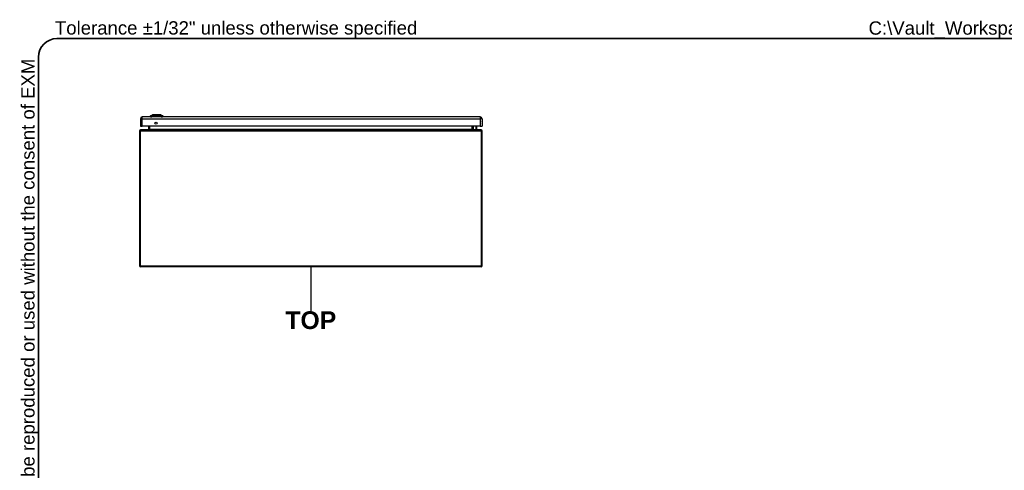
# Model space of a CAD drawing. Header units: inches. Extents: x 0 to 215, y -25 to 140.
# Tile 9 of 18: x 3 to 90, y 100 to 140. Entities that reach past the tile are written whole.
import ezdxf

# ---------------------------------------------------------------- set-up
doc = ezdxf.new("R2010")
doc.units = ezdxf.units.IN
doc.header["$LTSCALE"] = 12.924396
doc.header["$MEASUREMENT"] = 0
doc.layers.get('0').update_dxf_attribs({"lineweight": 25})
for name, color, linetype, lineweight in [('Sketch Geometry(ANSI)', 7, 'Continuous', 25), ('Symbols(ANSI)', 7, 'Continuous', 25), ('Visible Edges(ANSI)', 7, 'Continuous', 25), ('Visible Tangent Edges(ANSI)', 7, 'Continuous', 25)]:
    doc.layers.add(name, color=color, linetype=linetype, lineweight=lineweight)
doc.styles.add('Current-ANSI', font='arial.ttf')
doc.styles.add('Dimension-ANSI', font='arialbd.ttf')

# ---------------------------------------------------------------- blocks, each defined once
blk = doc.blocks.new('TOP')
at = {"layer": 'Sketch Geometry(ANSI)'}
blk.add_line((0, 0.15), (0, -0.15), dxfattribs=at)
at = {"layer": 'Symbols(ANSI)', "color": 7, "insert": (0, -0.2119), "char_height": 0.12, "attachment_point": 5, "style": 'Dimension-ANSI'}
blk.add_mtext('\\fArial|b1|i0;TOP', dxfattribs=at)
blk = doc.blocks.new('Borders 1_EXM - B (Inch)')
at = {"layer": 'Sketch Geometry(ANSI)', "linetype": 'Continuous', "lineweight": 35}
for p, q in [((16.3979, 10.6915), (0.5229, 10.6915)), ((0.3979, 10.5665), (0.3979, 0.2545))]:
    blk.add_line(p, q, dxfattribs=at)
blk.add_arc((0.5229, 10.5665), 0.125, 90, 180, dxfattribs=at)
at = {"layer": 'Symbols(ANSI)', "color": 7, "insert": (0.5091, 10.6919), "char_height": 0.09, "attachment_point": 7, "style": 'Current-ANSI'}
blk.add_mtext('Tolerance ±1/32" unless otherwise specified', dxfattribs=at)
at = {"layer": 'Symbols(ANSI)', "color": 7, "insert": (0.3979, 5.4193), "char_height": 0.09, "attachment_point": 7, "rotation": 90, "style": 'Current-ANSI'}
blk.add_mtext('This drawing is confidential and must not be reproduced or used without the consent of EXM', dxfattribs=at)
at = {"layer": 'Symbols(ANSI)', "color": 7, "style": 'Current-ANSI'}
blk.add_attdef('FILENAME_AND_PATH_001', (6.0203, 10.7181), '', height=0.09, dxfattribs=at)

msp = doc.modelspace()

# ---------------------------------------------------------------- linework, layer by layer
at = {"layer": 'Visible Edges(ANSI)'}
for p, q in [((14.0567, 131.1729), (14.0567, 130.5339)), ((43.8168, 131.334), (14.2177, 131.334)), ((14.9583, 131.3497), (14.8903, 131.3497)), ((14.95, 131.4366), (15.124, 131.5042)), ((14.9583, 131.3497), (15.0691, 131.3497)), ((15.8927, 131.3497), (15.0691, 131.3497)), ((15.0812, 131.3458), (15.0812, 131.334)), ((15.1881, 131.5095), (15.7736, 131.5095)), ((15.8378, 131.5042), (16.0118, 131.4366)), ((15.8647, 131.334), (15.8647, 131.3458)), ((15.8927, 131.3497), (16.0034, 131.3497)), ((16.0715, 131.3497), (16.0034, 131.3497)), ((43.9778, 131.1729), (43.9778, 130.5339)), ((14.0567, 130.5339), (14.2177, 130.5339)), ((43.8804, 130.2143), (14.0754, 130.2143)), ((43.8168, 130.5339), (14.2177, 130.5339)), ((14.7746, 130.5339), (14.7746, 130.2453)), ((43.1812, 130.2453), (43.1812, 130.5339)), ((43.2266, 130.2501), (43.187, 130.2898)), ((43.2405, 130.2443), (43.4568, 130.2443)), ((43.468, 130.5339), (43.4761, 130.4919)), ((43.4765, 130.4882), (43.4765, 130.264)), ((43.8168, 130.5339), (43.9778, 130.5339)), ((13.9764, 130.1153), (13.9764, 118.3121)), ((43.9794, 118.3121), (43.9794, 130.1153)), ((43.8804, 118.2131), (14.0754, 118.2131))]:
    msp.add_line(p, q, dxfattribs=at)
at = {"layer": 'Visible Edges(ANSI)', "flags": 128}
msp.add_lwpolyline([(15.836, 131.5046), (15.8356, 131.5046), (15.8343, 131.5046), (15.8322, 131.5046), (15.8292, 131.5046), (15.8254, 131.5046), (15.8207, 131.5046), (15.8153, 131.5046), (15.809, 131.5047), (15.8019, 131.5047), (15.794, 131.5047), (15.7854, 131.5047), (15.7761, 131.5047), (15.7661, 131.5048), (15.7554, 131.5048), (15.7441, 131.5048), (15.7321, 131.5048), (15.7195, 131.5048), (15.7063, 131.5048), (15.6926, 131.5048), (15.6784, 131.5047), (15.6637, 131.5047), (15.6486, 131.5047), (15.6329, 131.5047), (15.6169, 131.5047), (15.6006, 131.5046), (15.584, 131.5046), (15.5671, 131.5046), (15.5501, 131.5046), (15.533, 131.5046), (15.5157, 131.5046), (15.4983, 131.5046), (15.4808, 131.5046), (15.4633, 131.5046), (15.4458, 131.5046), (15.4285, 131.5046), (15.4113, 131.5046), (15.3943, 131.5046), (15.3775, 131.5046), (15.361, 131.5046), (15.3446, 131.5047), (15.3286, 131.5047), (15.313, 131.5047), (15.2978, 131.5047), (15.283, 131.5047), (15.2688, 131.5048), (15.2551, 131.5048), (15.242, 131.5048), (15.2294, 131.5048), (15.2174, 131.5048), (15.2061, 131.5048), (15.1954, 131.5048), (15.1854, 131.5047), (15.1761, 131.5047), (15.1675, 131.5047), (15.1597, 131.5047), (15.1526, 131.5047), (15.1464, 131.5046), (15.141, 131.5046), (15.1363, 131.5046), (15.1325, 131.5046), (15.1295, 131.5046), (15.1274, 131.5046), (15.1261, 131.5046), (15.1257, 131.5046)], dxfattribs=at)
at = {"layer": 'Visible Edges(ANSI)'}
msp.add_circle((15.4319, 130.7839), 0.1015, dxfattribs=at)
for centre, radius, start, end in [((14.2177, 131.1729), 0.161, 90, 180), ((15.0072, 131.3334), 0.1181, 119.72912, 172.058703), ((14.9536, 131.4274), 0.00984, 111.250506, 119.72912), ((15.0615, 131.3458), 0.0197, 0, 11.536959), ((15.1257, 131.4997), 0.00492, 90.208768, 111.250506), ((15.1881, 131.4977), 0.0118, 90, 143.349305), ((15.7736, 131.4977), 0.0118, 36.650699, 90), ((15.836, 131.4997), 0.00492, 68.749494, 89.791232), ((15.8844, 131.3458), 0.0197, 168.463041, 180), ((16.0082, 131.4274), 0.00984, 60.27088, 68.749494), ((15.9545, 131.3334), 0.1181, 7.941297, 60.27088), ((43.8168, 131.1729), 0.161, 0, 90), ((14.0754, 130.1153), 0.099, 90, 180), ((14.7436, 130.2453), 0.031, 270, 0), ((43.2009, 130.3037), 0.0197, 180, 225), ((43.2122, 130.2453), 0.031, 180, 270), ((43.2405, 130.264), 0.0197, 225, 270), ((43.4568, 130.264), 0.0197, 270, 0), ((43.4568, 130.4882), 0.0197, 0, 10.940889), ((43.8804, 130.1153), 0.099, 0, 90), ((43.8098, 130.8569), 0.1875, 333.637167, 26.362833), ((14.0754, 118.3121), 0.099, 180, 270), ((43.8804, 118.3121), 0.099, 270, 0)]:
    msp.add_arc(centre, radius, start, end, dxfattribs=at)
at = {"layer": 'Visible Tangent Edges(ANSI)'}
for p, q in [((14.2177, 131.1729), (14.0567, 131.1729)), ((14.2177, 131.1729), (14.2177, 131.334)), ((14.2177, 130.5339), (14.2177, 131.1729)), ((14.2177, 131.1729), (43.8168, 131.1729)), ((14.95, 131.4366), (15.124, 131.5042)), ((15.0153, 131.4366), (15.0152, 131.4366)), ((15.0884, 131.4366), (15.0153, 131.4366)), ((15.8644, 131.3458), (15.0812, 131.3458)), ((15.0889, 131.4366), (15.0884, 131.4366)), ((15.8647, 131.3458), (15.8644, 131.3458)), ((15.8644, 131.3458), (15.8644, 131.334)), ((15.8733, 131.4366), (15.8729, 131.4366)), ((15.9464, 131.4366), (15.8733, 131.4366)), ((15.9466, 131.4366), (15.9464, 131.4366)), ((43.8168, 131.334), (43.8168, 131.1729)), ((43.8168, 131.1729), (43.8168, 130.5339)), ((43.9778, 131.1729), (43.8168, 131.1729)), ((14.0754, 130.2143), (14.0754, 130.1153)), ((14.7746, 130.2453), (14.8736, 130.2453)), ((14.8736, 130.2453), (14.8736, 130.5339)), ((14.8736, 130.2453), (14.8736, 130.2143)), ((14.8736, 130.2453), (43.0822, 130.2453)), ((43.0822, 130.5339), (43.0822, 130.2453)), ((43.0822, 130.2453), (43.1812, 130.2453)), ((43.0822, 130.2143), (43.0822, 130.2453)), ((43.2009, 130.5339), (43.2009, 130.2856)), ((43.2009, 130.2856), (43.2405, 130.2443)), ((43.4568, 130.4776), (43.4464, 130.5339)), ((43.4568, 130.2443), (43.4568, 130.4776)), ((43.8804, 130.1153), (43.8804, 130.2143)), ((14.0754, 130.1153), (13.9764, 130.1153)), ((14.0754, 118.3121), (14.0754, 130.1153)), ((14.0754, 130.1153), (43.8804, 130.1153)), ((43.9794, 130.1153), (43.8804, 130.1153)), ((43.8804, 130.1153), (43.8804, 118.3121)), ((13.9764, 118.3121), (14.0754, 118.3121)), ((14.0754, 118.2131), (14.0754, 118.3121)), ((14.0754, 118.3121), (43.8804, 118.3121)), ((43.8804, 118.3121), (43.9794, 118.3121)), ((43.8804, 118.3121), (43.8804, 118.2131))]:
    msp.add_line(p, q, dxfattribs=at)
at = {"layer": 'Visible Tangent Edges(ANSI)', "flags": 128}
for points in [[(14.9487, 131.436), (14.9488, 131.436), (14.9491, 131.436), (14.9497, 131.436), (14.9505, 131.4359), (14.9515, 131.4359), (14.9527, 131.4359), (14.9542, 131.4359), (14.9559, 131.4359), (14.9578, 131.4359), (14.96, 131.4359), (14.9623, 131.4359), (14.9649, 131.4359), (14.9677, 131.4359), (14.9708, 131.4359), (14.9741, 131.4359), (14.9775, 131.4358), (14.9812, 131.4358), (14.9852, 131.4358), (14.9893, 131.4358), (14.9936, 131.4358), (14.9982, 131.4358), (15.003, 131.4358), (15.008, 131.4357), (15.0132, 131.4357)], [(15.0152, 131.4366), (15.0099, 131.4366), (15.0049, 131.4366), (15, 131.4366), (14.9954, 131.4366), (14.991, 131.4366), (14.9869, 131.4366), (14.9829, 131.4366), (14.9792, 131.4366), (14.9757, 131.4366), (14.9724, 131.4366), (14.9693, 131.4366), (14.9664, 131.4366), (14.9638, 131.4366), (14.9614, 131.4366), (14.9592, 131.4366), (14.9573, 131.4366), (14.9556, 131.4366), (14.9541, 131.4366), (14.9528, 131.4366), (14.9518, 131.4366), (14.951, 131.4366), (14.9504, 131.4366), (14.9501, 131.4366), (14.95, 131.4366)], [(15.0132, 131.4357), (15.0148, 131.4357), (15.0165, 131.4357), (15.0183, 131.4357), (15.0203, 131.4357), (15.0225, 131.4357), (15.0248, 131.4357), (15.0273, 131.4357), (15.0299, 131.4357), (15.0327, 131.4357), (15.0355, 131.4357), (15.0386, 131.4356), (15.0417, 131.4356), (15.045, 131.4356), (15.0484, 131.4357), (15.0519, 131.4357), (15.0555, 131.4357), (15.0593, 131.4357), (15.0631, 131.4357), (15.067, 131.4357), (15.071, 131.4357), (15.0751, 131.4357), (15.0792, 131.4357), (15.0834, 131.4357), (15.0877, 131.4357)], [(15.0877, 131.4357), (15.1194, 131.4358), (15.1514, 131.4358), (15.1837, 131.4358), (15.2163, 131.4358), (15.2491, 131.4359), (15.282, 131.4359), (15.3151, 131.4359), (15.3484, 131.4359), (15.3817, 131.4359), (15.415, 131.4359), (15.4483, 131.436), (15.4816, 131.436), (15.5149, 131.436), (15.5482, 131.4359), (15.5814, 131.4359), (15.6146, 131.4359), (15.6476, 131.4359), (15.6805, 131.4359), (15.7133, 131.4359), (15.7459, 131.4358), (15.7783, 131.4358), (15.8104, 131.4358), (15.8423, 131.4358), (15.874, 131.4357)], [(15.8729, 131.4366), (15.8413, 131.4366), (15.8095, 131.4366), (15.7775, 131.4366), (15.7452, 131.4366), (15.7127, 131.4366), (15.68, 131.4366), (15.6472, 131.4366), (15.6142, 131.4366), (15.5812, 131.4366), (15.548, 131.4366), (15.5148, 131.4366), (15.4816, 131.4366), (15.4484, 131.4366), (15.4151, 131.4366), (15.3819, 131.4366), (15.3487, 131.4366), (15.3155, 131.4366), (15.2825, 131.4366), (15.2496, 131.4366), (15.217, 131.4366), (15.1845, 131.4366), (15.1523, 131.4366), (15.1204, 131.4366), (15.0889, 131.4366)], [(15.124, 131.5042), (15.1241, 131.5042), (15.1246, 131.5042), (15.1253, 131.5042), (15.1264, 131.5043), (15.1277, 131.5043), (15.1293, 131.5043), (15.1313, 131.5043), (15.1335, 131.5043), (15.136, 131.5043), (15.1388, 131.5043), (15.1418, 131.5043), (15.1452, 131.5044), (15.1488, 131.5044), (15.1527, 131.5044), (15.1569, 131.5044), (15.1614, 131.5044), (15.1661, 131.5045), (15.1711, 131.5045), (15.1764, 131.5045), (15.1819, 131.5045), (15.1876, 131.5045), (15.1936, 131.5046), (15.1998, 131.5046), (15.2062, 131.5046)], [(15.2062, 131.5046), (15.208, 131.5046), (15.2098, 131.5046), (15.2116, 131.5046), (15.2135, 131.5046), (15.2153, 131.5046), (15.2172, 131.5046), (15.2191, 131.5046), (15.221, 131.5046), (15.2229, 131.5046), (15.2248, 131.5046), (15.2267, 131.5046), (15.2287, 131.5046), (15.2307, 131.5046), (15.2326, 131.5046), (15.2346, 131.5046), (15.2367, 131.5046), (15.2387, 131.5046), (15.2407, 131.5046), (15.2428, 131.5046), (15.2449, 131.5046), (15.2469, 131.5046), (15.249, 131.5046), (15.2512, 131.5046), (15.2533, 131.5046)], [(15.2533, 131.5046), (15.2694, 131.5046), (15.2863, 131.5045), (15.3039, 131.5045), (15.3221, 131.5044), (15.3408, 131.5044), (15.3599, 131.5044), (15.3794, 131.5043), (15.3992, 131.5043), (15.4193, 131.5043), (15.4397, 131.5043), (15.4603, 131.5042), (15.481, 131.5042), (15.5016, 131.5042), (15.5221, 131.5043), (15.5425, 131.5043), (15.5627, 131.5043), (15.5826, 131.5043), (15.6022, 131.5044), (15.6213, 131.5044), (15.6399, 131.5044), (15.6581, 131.5045), (15.6755, 131.5045), (15.6923, 131.5046), (15.7085, 131.5046)], [(15.7085, 131.5046), (15.7106, 131.5046), (15.7127, 131.5046), (15.7148, 131.5046), (15.7169, 131.5046), (15.719, 131.5046), (15.721, 131.5046), (15.7231, 131.5046), (15.7251, 131.5046), (15.7271, 131.5046), (15.7291, 131.5046), (15.7311, 131.5046), (15.7331, 131.5046), (15.735, 131.5046), (15.737, 131.5046), (15.7389, 131.5046), (15.7408, 131.5046), (15.7427, 131.5046), (15.7446, 131.5046), (15.7464, 131.5046), (15.7483, 131.5046), (15.7501, 131.5046), (15.7519, 131.5046), (15.7537, 131.5046), (15.7555, 131.5046)], [(15.7555, 131.5046), (15.7619, 131.5046), (15.7681, 131.5046), (15.7741, 131.5045), (15.7798, 131.5045), (15.7853, 131.5045), (15.7906, 131.5045), (15.7956, 131.5045), (15.8003, 131.5044), (15.8048, 131.5044), (15.809, 131.5044), (15.8129, 131.5044), (15.8166, 131.5044), (15.8199, 131.5043), (15.823, 131.5043), (15.8258, 131.5043), (15.8283, 131.5043), (15.8305, 131.5043), (15.8324, 131.5043), (15.8341, 131.5043), (15.8354, 131.5043), (15.8364, 131.5042), (15.8372, 131.5042), (15.8376, 131.5042), (15.8378, 131.5042)], [(15.874, 131.4357), (15.8783, 131.4357), (15.8825, 131.4357), (15.8867, 131.4357), (15.8908, 131.4357), (15.8948, 131.4357), (15.8987, 131.4357), (15.9025, 131.4357), (15.9062, 131.4357), (15.9098, 131.4357), (15.9133, 131.4357), (15.9167, 131.4356), (15.92, 131.4356), (15.9232, 131.4356), (15.9262, 131.4357), (15.9291, 131.4357), (15.9318, 131.4357), (15.9345, 131.4357), (15.9369, 131.4357), (15.9392, 131.4357), (15.9414, 131.4357), (15.9434, 131.4357), (15.9453, 131.4357), (15.947, 131.4357), (15.9485, 131.4357)], [(16.0118, 131.4366), (16.0116, 131.4366), (16.0113, 131.4366), (16.0107, 131.4366), (16.0099, 131.4366), (16.0089, 131.4366), (16.0077, 131.4366), (16.0062, 131.4366), (16.0045, 131.4366), (16.0025, 131.4366), (16.0003, 131.4366), (15.9979, 131.4366), (15.9953, 131.4366), (15.9925, 131.4366), (15.9894, 131.4366), (15.9861, 131.4366), (15.9826, 131.4366), (15.9788, 131.4366), (15.9749, 131.4366), (15.9707, 131.4366), (15.9663, 131.4366), (15.9617, 131.4366), (15.9569, 131.4366), (15.9519, 131.4366), (15.9466, 131.4366)], [(15.9485, 131.4357), (15.9537, 131.4357), (15.9587, 131.4358), (15.9635, 131.4358), (15.9681, 131.4358), (15.9724, 131.4358), (15.9766, 131.4358), (15.9805, 131.4358), (15.9842, 131.4358), (15.9877, 131.4359), (15.991, 131.4359), (15.994, 131.4359), (15.9968, 131.4359), (15.9994, 131.4359), (16.0018, 131.4359), (16.0039, 131.4359), (16.0059, 131.4359), (16.0076, 131.4359), (16.009, 131.4359), (16.0103, 131.4359), (16.0113, 131.4359), (16.0121, 131.436), (16.0126, 131.436), (16.013, 131.436), (16.0131, 131.436)]]:
    msp.add_lwpolyline(points, dxfattribs=at)
at = {"layer": 'Visible Tangent Edges(ANSI)'}
msp.add_arc((15.1257, 131.4997), 0.00492, 90.208768, 111.250506, dxfattribs=at)
for centre, major_axis, ratio, start_param, end_param in [((15.0691, 131.3334), (0, 0.1181), 0.9468057, 0.5228377, 1.4321946), ((15.0179, 131.4272), (0.00009, 0.00984), 0.9484053, 0.2908385, 0.5314847), ((15.1067, 131.3334), (0, 0.1181), 0.3218057, 0.5228377, 1.4321946), ((15.0893, 131.4272), (-0.00003, 0.00984), 0.3170474, 0.281217, 0.5218633), ((15.1881, 131.4977), (0, 0.0118), 0.9718197, 0, 0.9310608), ((15.7736, 131.4977), (0, 0.0118), 0.9718197, 5.3521246, 6.2831853), ((15.8832, 131.3458), (0, 0.0197), 0.9595513, 1.3694384, 1.5707963), ((15.8724, 131.4272), (0.00003, 0.00984), 0.3170474, 5.761322, 6.0019683), ((15.855, 131.3334), (0, 0.1181), 0.3218057, 4.8509908, 5.7603476), ((15.9438, 131.4272), (-0.00009, 0.00984), 0.9484053, 5.7517006, 5.9923469), ((15.8926, 131.3334), (0, -0.1181), 0.9468057, 1.7093981, 2.6187549), ((43.2009, 130.3037), (-0.0197, 0), 0.9174503, 0, 1.5707963), ((43.2009, 130.3037), (-0.0139, -0.0139), 0.8524616, 0, 0.8648749), ((43.4568, 130.4882), (0.0193, 0.0037), 0.5264422, 4.6109717, 6.2831853), ((43.4568, 130.4882), (0.0197, 0), 0.5334331, 4.712389, 6.2831853)]:
    msp.add_ellipse(centre, major_axis=major_axis, ratio=ratio, start_param=start_param, end_param=end_param, dxfattribs=at)

# ---------------------------------------------------------------- block references
at = {"xscale": 12.9243955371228, "yscale": 12.9243955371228, "zscale": 12.9243955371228}
msp.add_blockref('Borders 1_EXM - B (Inch)', (0, 0), dxfattribs=at).add_auto_attribs({'FILENAME_AND_PATH_001': 'C:\\Vault_Workspace\\Inventor_Dwg\\BoxCad\\Result\\5412ES303012\\5412ES303012.idw'})
msp.add_blockref('TOP', (28.9779, 116.2795), dxfattribs=at)

doc.saveas('drawing.dxf')
